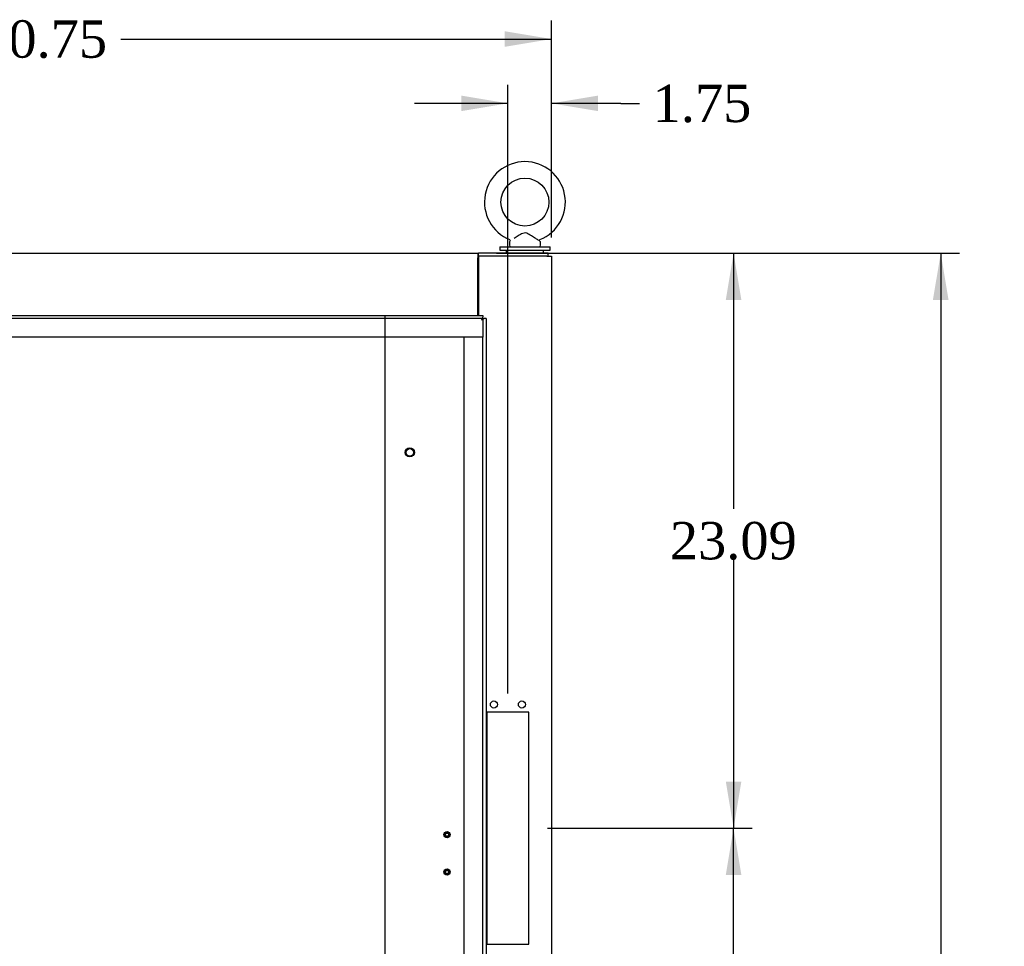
# Model space of a CAD drawing. Header units: inches. Extents: x 1 to 359, y -2 to 239.
# Tile 28 of 64: x 93 to 132, y 145 to 182. Entities that reach past the tile are written whole.
import ezdxf
from ezdxf.enums import TextEntityAlignment as Align
from ezdxf.lldxf.tags import DXFTag

# ---------------------------------------------------------------- set-up
doc = ezdxf.new("R2010")
doc.units = ezdxf.units.IN
doc.header["$MEASUREMENT"] = 0
for name, color, linetype in [('COM54272-3', 7, 'Continuous'), ('COM54274-7', 7, 'Continuous'), ('COM71137-9', 7, 'Continuous'), ('Default', 7, 'Continuous'), ('DV1_Default', 7, 'Continuous'), ('GSK11033', 7, 'Continuous'), ('SCS00681', 7, 'Continuous'), ('STD26020', 7, 'Continuous'), ('STD26265', 7, 'Continuous'), ('WAF25363', 7, 'Continuous'), ('WAM254785', 7, 'Continuous')]:
    doc.layers.add(name, color=color, linetype=linetype)
doc.styles.add('SEACAD_Times_New_Roman', font='times.ttf')
tags = doc.linetypes.add('HIDDEN2', pattern=[0.1875, 0.125, -0.0625]).pattern_tags.tags
tags[6:7] = [DXFTag(74, 4), DXFTag(75, 0), DXFTag(340, '0'), DXFTag(46, 0.0), DXFTag(50, 0.0), DXFTag(44, 0.0), DXFTag(45, 0.0)]
tags[4:5] = [DXFTag(74, 4), DXFTag(75, 0), DXFTag(340, '0'), DXFTag(46, 0.0), DXFTag(50, 0.0), DXFTag(44, 0.0), DXFTag(45, 0.0)]
doc.dimstyles.new('HAMMOND_(STH_-_300x200)', dxfattribs={"dimtxt": 1.5, "dimasz": 1.875, "dimexe": 0.75, "dimexo": 0.75, "dimgap": 0.375, "dimtad": 0, "dimtih": 1, "dimtoh": 1, "dimzin": 0, "dimdsep": 46, "dimtxsty": 'SEACAD_Times_New_Roman', "dimblk1": '_SE_FILLED', "dimblk2": '_SE_FILLED', "dimsah": 1, "dimcen": 0.75, "dimadec": 0, "dimazin": 0, "dimtfac": 0.8, "dimtofl": 0, "dimtmove": 0, "dimatfit": 3, "dimfxl": 0, "dimtolj": 1, "dimtzin": 0, "dimarcsym": 0})

# ---------------------------------------------------------------- blocks, each defined once
blk = doc.blocks.new('DMBLK1152')
at = {"layer": 'Default', "linetype": 'Continuous'}
for points in [[(75.256, 181.676), (73.381, 181.364), (75.256, 181.051)], [(112.256, 181.676), (112.256, 181.051), (114.131, 181.364)]]:
    blk.add_hatch(color=7, dxfattribs=at).paths.add_polyline_path(points)
at = {"layer": 'Default', "color": 7, "linetype": 'Continuous'}
for p, q in [((73.381, 173.391), (73.381, 182.114)), ((114.131, 173.391), (114.131, 182.114)), ((73.381, 181.364), (90.672, 181.364)), ((96.84, 181.364), (114.131, 181.364))]:
    blk.add_line(p, q, dxfattribs=at)
at = {"layer": 'Default', "color": 7, "linetype": 'Continuous', "style": 'SEACAD_Times_New_Roman'}
blk.add_text('40.75', height=1.5, dxfattribs=at).set_placement((91.197, 182.114), align=Align.TOP_LEFT)
blk = doc.blocks.new('_SE_FILLED')
at = {"color": 0}
blk.add_line((0, 0), (-1, 0), dxfattribs=at)
blk.add_solid([(0, 0), (-1, -0.1665), (-1, 0.1665), (0, 0)], dxfattribs=at)
blk = doc.blocks.new('DMBLK1153')
at = {"layer": 'Default', "linetype": 'Continuous'}
for points in [[(121.758, 170.891), (121.446, 172.766), (121.133, 170.891)], [(121.758, 151.549), (121.133, 151.549), (121.446, 149.674)]]:
    blk.add_hatch(color=7, dxfattribs=at).paths.add_polyline_path(points)
at = {"layer": 'Default', "color": 7, "linetype": 'Continuous'}
for p, q in [((111.929, 172.766), (122.196, 172.766)), ((121.446, 172.766), (121.446, 162.495)), ((121.446, 160.47), (121.446, 149.674)), ((113.978, 149.674), (122.196, 149.674))]:
    blk.add_line(p, q, dxfattribs=at)
at = {"layer": 'Default', "color": 7, "linetype": 'Continuous', "style": 'SEACAD_Times_New_Roman'}
blk.add_text('23.09', height=1.5, dxfattribs=at).set_placement((118.886, 161.97), align=Align.TOP_LEFT)
blk = doc.blocks.new('DMBLK1154')
at = {"layer": 'Default', "linetype": 'Continuous'}
for points in [[(130.074, 170.891), (129.762, 172.766), (129.449, 170.891)], [(130.074, 84.516), (129.449, 84.516), (129.762, 82.641)]]:
    blk.add_hatch(color=7, dxfattribs=at).paths.add_polyline_path(points)
at = {"layer": 'Default', "color": 7, "linetype": 'Continuous'}
for p, q in [((111.929, 172.766), (130.512, 172.766)), ((129.762, 172.766), (129.762, 128.979)), ((129.762, 126.954), (129.762, 82.641)), ((114.756, 82.641), (130.512, 82.641))]:
    blk.add_line(p, q, dxfattribs=at)
at = {"layer": 'Default', "color": 7, "linetype": 'Continuous', "style": 'SEACAD_Times_New_Roman'}
blk.add_text('90.13', height=1.5, dxfattribs=at).set_placement((127.202, 128.454), align=Align.TOP_LEFT)
blk = doc.blocks.new('DMBLK1155')
at = {"layer": 'Default', "linetype": 'Continuous'}
for points in [[(110.51, 179.093), (110.51, 178.468), (112.385, 178.78)], [(116.006, 179.093), (114.131, 178.78), (116.006, 178.468)]]:
    blk.add_hatch(color=7, dxfattribs=at).paths.add_polyline_path(points)
at = {"layer": 'Default', "color": 7, "linetype": 'Continuous'}
for p, q in [((112.385, 155.08), (112.385, 179.53)), ((114.131, 173.391), (114.131, 179.53)), ((112.385, 178.78), (108.635, 178.78)), ((116.92, 178.78), (114.131, 178.78)), ((116.92, 178.78), (117.67, 178.78))]:
    blk.add_line(p, q, dxfattribs=at)
at = {"layer": 'Default', "color": 7, "linetype": 'Continuous', "style": 'SEACAD_Times_New_Roman'}
blk.add_text('1.75', height=1.5, dxfattribs=at).set_placement((118.195, 179.53), align=Align.TOP_LEFT)
blk = doc.blocks.new('DMBLK1159')
at = {"layer": 'Default', "linetype": 'Continuous'}
for points in [[(77.756, 137.135), (77.756, 137.76), (75.881, 137.448)], [(105.589, 137.135), (107.464, 137.448), (105.589, 137.76)]]:
    blk.add_hatch(color=7, dxfattribs=at).paths.add_polyline_path(points)
at = {"layer": 'Default', "color": 7, "linetype": 'Continuous'}
for p, q in [((75.881, 137.448), (88.588, 137.448)), ((94.757, 137.448), (107.464, 137.448))]:
    blk.add_line(p, q, dxfattribs=at)
at = {"layer": 'Default', "color": 7, "linetype": 'Continuous', "style": 'SEACAD_Times_New_Roman'}
blk.add_text('31.58', height=1.5, dxfattribs=at).set_placement((89.113, 138.198), align=Align.TOP_LEFT)
blk = doc.blocks.new('DMBLK1160')
at = {"layer": 'Default', "linetype": 'Continuous'}
for points in [[(121.758, 147.799), (121.446, 149.674), (121.133, 147.799)], [(121.758, 131.579), (121.133, 131.579), (121.446, 129.704)]]:
    blk.add_hatch(color=7, dxfattribs=at).paths.add_polyline_path(points)
at = {"layer": 'Default', "color": 7, "linetype": 'Continuous'}
for p, q in [((113.978, 149.674), (122.196, 149.674)), ((121.446, 140.964), (121.446, 149.674)), ((121.446, 129.704), (121.446, 138.939)), ((109.496, 129.704), (122.196, 129.704))]:
    blk.add_line(p, q, dxfattribs=at)
at = {"layer": 'Default', "color": 7, "linetype": 'Continuous', "style": 'SEACAD_Times_New_Roman'}
blk.add_text('19.97', height=1.5, dxfattribs=at).set_placement((118.886, 140.439), align=Align.TOP_LEFT)

msp = doc.modelspace()

# ---------------------------------------------------------------- linework, layer by layer
at = {"layer": 'COM54272-3', "color": 7, "linetype": 'Continuous'}
for p, q in [((75.333, 172.766), (111.179, 172.766)), ((111.179, 172.766), (111.209, 172.766)), ((111.179, 172.766), (111.179, 172.581)), ((114.006, 172.766), (111.209, 172.766)), ((111.209, 172.641), (111.209, 172.766)), ((114.006, 172.641), (114.006, 172.766)), ((111.179, 172.641), (111.209, 172.641)), ((111.179, 170.266), (111.179, 172.581))]:
    msp.add_line(p, q, dxfattribs=at)
at = {"layer": 'COM54274-7', "color": 7, "linetype": 'Continuous'}
for p, q in [((113.946, 172.641), (111.209, 172.641)), ((111.209, 172.641), (111.209, 170.266)), ((113.946, 172.641), (114.131, 172.641)), ((114.131, 172.641), (114.131, 89.468)), ((113.228, 154.33), (111.541, 154.33)), ((111.541, 154.33), (111.541, 145.018)), ((113.228, 145.018), (113.228, 154.33)), ((111.541, 145.018), (113.228, 145.018))]:
    msp.add_line(p, q, dxfattribs=at)
for centre in [(111.822, 154.642), (112.947, 154.642)]:
    msp.add_circle(centre, 0.141, dxfattribs=at)
at = {"layer": 'COM71137-9', "color": 7, "linetype": 'Continuous'}
for p, q in [((75.131, 170.266), (111.381, 170.266)), ((111.321, 170.081), (111.321, 170.081)), ((111.321, 170.081), (111.321, 170.081)), ((111.321, 170.081), (111.322, 170.081)), ((111.321, 170.081), (111.321, 170.081)), ((111.335, 170.095), (111.381, 170.141)), ((111.381, 170.266), (111.381, 170.19)), ((111.381, 170.141), (111.381, 170.19)), ((111.381, 170.141), (111.43, 170.141)), ((111.506, 170.141), (111.43, 170.141)), ((111.506, 170.141), (111.506, 89.266))]:
    msp.add_line(p, q, dxfattribs=at)
for centre, start, end in [((112.644, 169.427), 148.8388, 153.6607), ((110.667, 171.404), 296.3393, 301.1612)]:
    msp.add_arc(centre, 1.476, start, end, dxfattribs=at)
at = {"layer": 'DV1_Default', "color": 7, "linetype": 'HIDDEN2'}
msp.add_line((107.464, 130.782), (107.464, 170.266), dxfattribs=at)
at = {"layer": 'GSK11033', "color": 7, "linetype": 'HIDDEN2'}
for p, q in [((111.381, 170.141), (75.131, 170.141)), ((111.381, 170.141), (111.381, 169.391)), ((111.381, 169.391), (75.131, 169.391)), ((110.631, 90.016), (110.631, 169.391)), ((111.381, 169.391), (110.631, 169.391)), ((111.381, 90.016), (111.381, 169.391))]:
    msp.add_line(p, q, dxfattribs=at)
at = {"layer": 'SCS00681', "color": 7, "linetype": 'Continuous'}
for p, q in [((112.443, 173.2), (112.443, 173.081)), ((112.478, 173.264), (112.457, 173.239)), ((113.679, 173.239), (113.658, 173.264)), ((113.693, 173.081), (113.693, 173.2))]:
    msp.add_line(p, q, dxfattribs=at)
msp.add_circle((113.068, 174.816), 0.962, dxfattribs=at)
for centre, radius, start, end in [((113.068, 174.816), 1.624, 291.8073, 248.1985), ((112.503, 173.2), 0.06, 140.3214, 180), ((112.456, 173.279), 0.0269, 324.0363, 1.759), ((113.681, 173.285), 0.025, 111.4608, 151.7287), ((113.633, 173.2), 0.06, 0, 39.6786), ((112.503, 173.081), 0.06, 180, 270), ((113.633, 173.081), 0.06, 270, 0)]:
    msp.add_arc(centre, radius, start, end, dxfattribs=at)
for points, knots in [([(113.661, 173.261), (113.66, 173.261), (113.64, 173.273), (113.587, 173.305), (113.564, 173.318), (113.514, 173.348), (113.487, 173.365), (113.403, 173.417), (113.344, 173.454), (113.252, 173.509), (113.222, 173.527), (113.158, 173.558), (113.125, 173.571), (113.054, 173.58), (113.018, 173.572), (112.952, 173.546), (112.921, 173.529), (112.828, 173.477), (112.768, 173.438), (112.687, 173.388), (112.664, 173.374), (112.642, 173.36)], [0.569027, 0.569027, 0.569027, 0.569027, 0.625, 0.625, 0.65625, 0.65625, 0.6875, 0.6875, 0.75, 0.75, 0.78125, 0.78125, 0.8125, 0.8125, 0.84375, 0.84375, 0.875, 0.875, 0.9375, 0.9375, 0.9633119, 0.9633119, 0.9633119, 0.9633119]), ([(112.477, 173.262), (112.477, 173.262), (112.477, 173.262), (112.476, 173.261), (112.476, 173.261), (112.476, 173.261)], [0.060851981, 0.060851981, 0.060851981, 0.060851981, 0.0625, 0.0625, 0.068630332, 0.068630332, 0.068630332, 0.068630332])]:
    msp.add_open_spline(points, degree=3, knots=knots, dxfattribs=at)
at = {"layer": 'STD26020', "color": 7, "linetype": 'HIDDEN2'}
for centre, radius in [((109.944, 149.417), 0.125), ((109.944, 149.417), 0.094), ((109.944, 149.417), 0.064), ((109.944, 147.917), 0.125), ((109.944, 147.917), 0.094), ((109.944, 147.917), 0.064)]:
    msp.add_circle(centre, radius, dxfattribs=at)
at = {"layer": 'STD26265', "color": 7, "linetype": 'HIDDEN2'}
for radius in [0.185, 0.15]:
    msp.add_circle((108.446, 164.766), radius, dxfattribs=at)
at = {"layer": 'WAF25363', "color": 7, "linetype": 'Continuous'}
for p, q in [((112.056, 173.021), (114.08, 173.021)), ((112.056, 173.021), (112.056, 172.891)), ((112.056, 172.891), (114.08, 172.891)), ((114.08, 172.891), (114.08, 173.021))]:
    msp.add_line(p, q, dxfattribs=at)
at = {"layer": 'WAM254785', "color": 7, "linetype": 'Continuous'}
for p, q in [((112.318, 172.891), (112.318, 172.766)), ((113.818, 172.766), (113.818, 172.891))]:
    msp.add_line(p, q, dxfattribs=at)

# ---------------------------------------------------------------- dimensions: what is measured, and where the dimension line sits
at = {"layer": 'Default', "color": 7, "linetype": 'Continuous'}
for base, p1, p2, angle, picture, middle, dimtype in [((73.381, 181.364), (73.381, 172.641), (114.131, 172.641), 0, 'DMBLK1152', (93.756, 181.364), 161), ((121.446, 149.674), (111.179, 172.766), (113.228, 149.674), 90, 'DMBLK1153', (121.446, 161.22), 160), ((129.761660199, 82.641014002), (111.179160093, 172.766014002), (114.006160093, 82.641014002), 90, 'DMBLK1154', (129.761660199, 127.703513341), 160), ((121.446, 149.674), (108.746, 129.704), (113.228, 149.674), 90, 'DMBLK1160', (121.446, 139.689), 160)]:
    dim = msp.add_linear_dim(base=base, p1=p1, p2=p2, angle=angle, text='\\A1;<>', dimstyle='HAMMOND_(STH_-_300x200)', dxfattribs=at)
    dim.commit()
    dim.dimension.update_dxf_attribs({"geometry": picture, "text_midpoint": middle, "dimtype": dimtype})
dim = msp.add_linear_dim(base=(112.385, 178.78), p1=(114.131, 172.641), p2=(112.385, 154.33), text='\\A1;<>', dimstyle='HAMMOND_(STH_-_300x200)', override={"dimtmove": 1}, dxfattribs=at)
dim.commit()
dim.dimension.update_dxf_attribs({"geometry": 'DMBLK1155', "text_midpoint": (117.67, 178.78), "dimtype": 160})
dim = msp.add_linear_dim(base=(107.464, 137.448), p1=(75.881, 169.391), p2=(107.464, 130.782), text='\\A1;<>', dimstyle='HAMMOND_(STH_-_300x200)', dxfattribs=at)
dim.commit()
dim.dimension.update_dxf_attribs({"geometry": 'DMBLK1159', "text_midpoint": (91.672, 137.448), "dimtype": 160})

doc.saveas('drawing.dxf')
